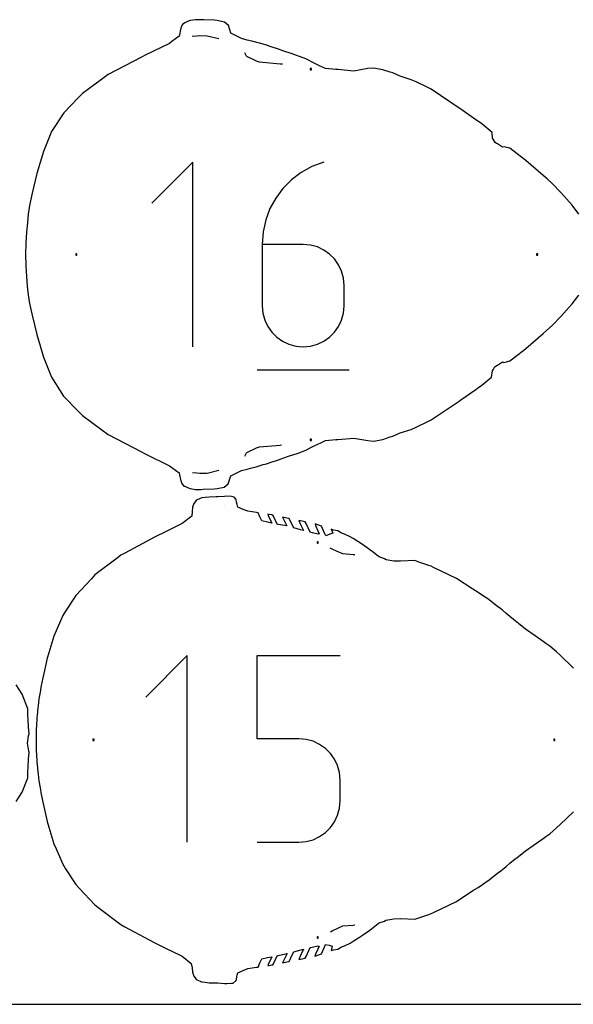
# Model space of a CAD drawing. Extents: x 0 to 90, y 0 to 90.
# Tile 2 of 8: x 26.6 to 52.2, y 0 to 45.5. Entities that reach past the tile are written whole.
import ezdxf

# ---------------------------------------------------------------- set-up
doc = ezdxf.new("R2010")
doc.units = 0

msp = doc.modelspace()

# ---------------------------------------------------------------- linework, layer by layer
at = {"layer": 'annotation', "color": 1}
for p, q in [((34.82738, 44.717903), (34.611743, 44.698557)), ((34.954921, 44.729115), (34.82738, 44.717903)), ((35.291284, 44.722685), (34.954921, 44.729115)), ((35.836951, 44.592446), (35.291284, 44.722685)), ((37.113481, 43.792099), (37.030745, 43.950411)), ((37.114952, 43.788785), (37.113481, 43.792099)), ((37.131189, 43.779663), (37.114952, 43.788785)), ((37.574012, 43.55598), (37.131189, 43.779663)), ((37.721504, 43.515231), (37.574012, 43.55598)), ((38.67553, 43.429825), (37.721504, 43.515231)), ((38.77416, 43.42096), (38.67553, 43.429825)), ((34.639723, 38.89661), (32.743452, 36.999804)), ((34.639723, 30.366866), (34.639723, 38.89661)), ((40.140698, 38.69316), (39.642772, 38.419035)), ((40.683319, 38.89661), (40.140698, 38.69316)), ((40.683319, 38.89661), (40.683319, 38.89661)), ((39.642772, 38.419035), (39.194652, 38.081104)), ((39.194652, 38.081104), (38.801451, 37.686234)), ((38.801451, 37.686234), (38.468278, 37.241293)), ((38.468278, 37.241293), (38.200247, 36.753149)), ((38.200247, 36.753149), (38.002467, 36.228671)), ((38.002467, 36.228671), (37.880051, 35.674727)), ((37.880051, 35.674727), (37.83811, 35.098184)), ((37.83811, 35.098184), (37.83811, 32.263138)), ((39.732241, 35.098184), (37.83811, 35.098184)), ((40.072906, 35.067782), (39.732241, 35.098184)), ((40.393459, 34.980103), (40.072906, 35.067782)), ((40.688569, 34.840434), (40.393459, 34.980103)), ((40.952906, 34.654062), (40.688569, 34.840434)), ((41.181137, 34.426275), (40.952906, 34.654062)), ((41.36793, 34.162361), (41.181137, 34.426275)), ((41.507955, 33.867606), (41.36793, 34.162361)), ((41.59588, 33.547299), (41.507955, 33.867606)), ((41.626373, 33.206727), (41.59588, 33.547299)), ((41.626373, 32.263138), (41.626373, 33.206727)), ((41.626373, 33.206727), (41.626373, 33.206727)), ((37.83811, 32.263138), (37.83811, 32.263138)), ((37.83811, 32.263138), (37.868691, 31.9224)), ((37.868691, 31.9224), (37.956836, 31.60165)), ((41.507955, 31.60165), (41.59588, 31.9224)), ((41.59588, 31.9224), (41.626373, 32.263138)), ((37.956836, 31.60165), (38.097147, 31.306255)), ((41.36793, 31.306255), (41.507955, 31.60165)), ((38.097147, 31.306255), (38.284227, 31.041581)), ((38.284227, 31.041581), (38.512678, 30.812995)), ((40.952906, 30.812995), (41.181137, 31.041581)), ((41.181137, 31.041581), (41.36793, 31.306255)), ((38.512678, 30.812995), (38.777102, 30.625864)), ((38.777102, 30.625864), (39.072103, 30.485554)), ((39.072103, 30.485554), (39.392282, 30.397433)), ((40.072906, 30.397433), (40.393459, 30.485554)), ((40.393459, 30.485554), (40.688569, 30.625864)), ((40.688569, 30.625864), (40.952906, 30.812995)), ((39.392282, 30.397433), (39.732241, 30.366866)), ((39.732241, 30.366866), (40.072906, 30.397433)), ((39.732241, 30.366866), (39.732241, 30.366866)), ((37.600875, 29.300648), (41.865747, 29.300648)), ((37.030746, 25.313069), (37.11349, 25.471383)), ((37.11349, 25.471383), (37.115004, 25.474684)), ((37.115004, 25.474684), (37.131566, 25.484005)), ((37.131566, 25.484005), (37.574068, 25.707507)), ((37.574068, 25.707507), (37.665236, 25.731309)), ((37.665236, 25.731309), (37.721768, 25.748247)), ((37.721768, 25.748247), (38.675522, 25.833685)), ((38.675522, 25.833685), (38.737548, 25.839255)), ((34.614997, 24.564596), (34.827372, 24.545574)), ((35.291332, 24.5408), (35.837043, 24.67104)), ((34.827372, 24.545574), (34.954943, 24.534404)), ((34.954943, 24.534404), (35.291332, 24.5408)), ((36.077166, 23.052552), (36.077147, 23.052553)), ((41.074287, 21.029143), (40.988265, 21.07368)), ((41.280725, 20.933679), (41.074287, 21.029143)), ((41.569214, 20.803083), (41.280725, 20.933679)), ((42.042985, 20.761997), (41.569214, 20.803083)), ((42.11447, 20.757016), (42.042985, 20.761997)), ((34.378603, 16.108762), (32.461189, 14.190807)), ((34.378603, 7.483912), (34.378603, 16.108762)), ((37.612652, 12.267983), (37.612652, 16.108762)), ((37.612652, 16.108762), (41.443154, 16.108762)), ((39.527903, 12.267983), (37.612652, 12.267983)), ((39.871796, 12.237243), (39.527903, 12.267983)), ((40.19562, 12.148586), (39.871796, 12.237243)), ((40.493932, 12.00736), (40.19562, 12.148586)), ((40.761288, 11.81891), (40.493932, 12.00736)), ((40.992241, 11.588583), (40.761288, 11.81891)), ((41.181349, 11.321726), (40.992241, 11.588583)), ((41.323167, 11.023685), (41.181349, 11.321726)), ((41.41225, 10.699806), (41.323167, 11.023685)), ((41.443154, 10.355436), (41.41225, 10.699806)), ((41.443154, 9.401326), (41.443154, 10.355436)), ((41.443154, 10.355436), (41.443154, 10.355436)), ((41.412232, 9.05679), (41.443154, 9.401326)), ((41.181229, 8.433775), (41.323105, 8.732463)), ((41.323105, 8.732463), (41.412232, 9.05679)), ((40.992063, 8.166149), (41.181229, 8.433775)), ((40.195402, 7.603923), (40.493692, 7.745797)), ((40.493692, 7.745797), (40.761065, 7.935015)), ((40.761065, 7.935015), (40.992063, 8.166149)), ((37.612652, 7.483912), (39.527903, 7.483912)), ((39.527903, 7.483912), (39.871653, 7.514819)), ((39.527903, 7.483912), (39.527903, 7.483912)), ((39.871653, 7.514819), (40.195402, 7.603923)), ((41.569487, 3.62156), (42.042952, 3.662563)), ((42.042952, 3.662563), (42.117025, 3.667729)), ((40.992231, 3.349374), (41.074564, 3.395532)), ((41.074564, 3.395532), (41.343257, 3.515823)), ((41.343257, 3.515823), (41.569487, 3.62156))]:
    msp.add_line(p, q, dxfattribs=at)
at = {"layer": 'boundary', "color": 5}
for p, q in [((35.020763, 45.47934), (34.764911, 45.477893)), ((35.145468, 45.477384), (35.020763, 45.47934)), ((34.081634, 45.082271), (34.052703, 44.942415)), ((34.120054, 45.205319), (34.081634, 45.082271)), ((34.156595, 45.251927), (34.120054, 45.205319)), ((34.262182, 45.333615), (34.156595, 45.251927)), ((34.38427, 45.393636), (34.262182, 45.333615)), ((34.514254, 45.438754), (34.38427, 45.393636)), ((34.764911, 45.477893), (34.514254, 45.438754)), ((35.631834, 45.457649), (35.145468, 45.477384)), ((35.765324, 45.437164), (35.631834, 45.457649)), ((36.097589, 45.368516), (35.765324, 45.437164)), ((36.281759, 45.205981), (36.097589, 45.368516)), ((36.338296, 45.016475), (36.281759, 45.205981)), ((34.002555, 44.716505), (33.661896, 44.466699)), ((34.031555, 44.85542), (34.002555, 44.716505)), ((34.052703, 44.942415), (34.031555, 44.85542)), ((36.383788, 44.860459), (36.338296, 45.016475)), ((36.705233, 44.698936), (36.383788, 44.860459)), ((36.887215, 44.611408), (36.705233, 44.698936)), ((37.14736, 44.540326), (36.887215, 44.611408)), ((33.550229, 44.384234), (32.434016, 43.837568)), ((33.661896, 44.466699), (33.550229, 44.384234)), ((37.358761, 44.483703), (37.14736, 44.540326)), ((37.780041, 44.376919), (37.358761, 44.483703)), ((38.034308, 44.296102), (37.780041, 44.376919)), ((38.259198, 44.224538), (38.034308, 44.296102)), ((38.594393, 44.114159), (38.259198, 44.224538)), ((32.265343, 43.75228), (30.728876, 42.944073)), ((32.434016, 43.837568), (32.265343, 43.75228)), ((38.795704, 44.047439), (38.594393, 44.114159)), ((39.220822, 43.902721), (38.795704, 44.047439)), ((39.860047, 43.663846), (39.220822, 43.902721)), ((40.275694, 43.44862), (39.860047, 43.663846)), ((40.482149, 43.353156), (40.275694, 43.44862)), ((40.770623, 43.222528), (40.482149, 43.353156)), ((41.244392, 43.181465), (40.770623, 43.222528)), ((42.725098, 43.22053), (42.081263, 43.107671)), ((42.978196, 43.244327), (42.725098, 43.22053)), ((43.417394, 43.170518), (42.978196, 43.244327)), ((30.728876, 42.944073), (30.418106, 42.717968)), ((41.328977, 43.175552), (41.244392, 43.181465)), ((42.081263, 43.107671), (41.328977, 43.175552)), ((43.761032, 43.057668), (43.417394, 43.170518)), ((43.87294, 43.020538), (43.761032, 43.057668)), ((44.224087, 42.871866), (43.87294, 43.020538)), ((44.721599, 42.708806), (44.224087, 42.871866)), ((30.418106, 42.717968), (29.533286, 42.071447)), ((44.952819, 42.601455), (44.721599, 42.708806)), ((45.52587, 42.334618), (44.952819, 42.601455)), ((45.65215, 42.272161), (45.52587, 42.334618)), ((29.355479, 41.889052), (28.670898, 41.184455)), ((29.533286, 42.071447), (29.355479, 41.889052)), ((46.939898, 41.396835), (45.65215, 42.272161)), ((47.015166, 41.343767), (46.939898, 41.396835)), ((28.670898, 41.184455), (28.110463, 40.312737)), ((47.718445, 40.85965), (47.015166, 41.343767)), ((47.785926, 40.806607), (47.718445, 40.85965)), ((47.986507, 40.664588), (47.785926, 40.806607)), ((48.473026, 40.269978), (47.986507, 40.664588)), ((28.110463, 40.312737), (27.734671, 39.393245)), ((48.4837, 40.005626), (48.473026, 40.269978)), ((48.509137, 39.958804), (48.4837, 40.005626)), ((48.615202, 39.804429), (48.509137, 39.958804)), ((48.66209, 39.761052), (48.615202, 39.804429)), ((48.720175, 39.744605), (48.66209, 39.761052)), ((48.946672, 39.593799), (48.720175, 39.744605)), ((49.057094, 39.613152), (48.946672, 39.593799)), ((49.138138, 39.581739), (49.057094, 39.613152)), ((49.286058, 39.542338), (49.138138, 39.581739)), ((27.734671, 39.393245), (27.43118, 38.370297)), ((49.967393, 39.025149), (49.286058, 39.542338)), ((50.019384, 38.979386), (49.967393, 39.025149)), ((50.833608, 38.275499), (50.019384, 38.979386)), ((27.43118, 38.370297), (27.212691, 37.4652)), ((51.006292, 38.127001), (50.833608, 38.275499)), ((51.251796, 37.899432), (51.006292, 38.127001)), ((51.640421, 37.494864), (51.251796, 37.899432)), ((27.212691, 37.4652), (27.093053, 36.897372)), ((52.171365, 36.909297), (51.640421, 37.494864)), ((27.093053, 36.897372), (27.030881, 36.497054)), ((52.482115, 36.502526), (52.171365, 36.909297)), ((27.030881, 36.497054), (26.986281, 36.094943)), ((26.986281, 36.094943), (26.951735, 35.660213)), ((26.951735, 35.660213), (26.919195, 35.16191)), ((26.919195, 35.16191), (26.903426, 34.631775)), ((26.903426, 34.631775), (26.918833, 34.112552)), ((26.918833, 34.112552), (26.951177, 33.611208)), ((26.951177, 33.611208), (26.985869, 33.173684)), ((26.985869, 33.173684), (27.030138, 32.774036)), ((27.030138, 32.774036), (27.093033, 32.36618)), ((52.171391, 32.35421), (52.482064, 32.760888)), ((27.093033, 32.36618), (27.205356, 31.835421)), ((51.640563, 31.768766), (52.171391, 32.35421)), ((27.205356, 31.835421), (27.421098, 30.933476)), ((51.251808, 31.36406), (51.640563, 31.768766)), ((27.421098, 30.933476), (27.729723, 29.886695)), ((50.019638, 30.284306), (50.833721, 30.988079)), ((50.833721, 30.988079), (51.251808, 31.36406)), ((49.285956, 29.721082), (49.939487, 30.215007)), ((49.939487, 30.215007), (50.019638, 30.284306)), ((27.729723, 29.886695), (28.103951, 28.967424)), ((48.720225, 29.518973), (48.94661, 29.669667)), ((48.94661, 29.669667), (49.010479, 29.644073)), ((49.010479, 29.644073), (49.137945, 29.681652)), ((49.137945, 29.681652), (49.285956, 29.721082)), ((48.442935, 28.967523), (48.483772, 29.258161)), ((48.483772, 29.258161), (48.509135, 29.304805)), ((48.509135, 29.304805), (48.581248, 29.426087)), ((48.581248, 29.426087), (48.662234, 29.502571)), ((48.662234, 29.502571), (48.720225, 29.518973)), ((28.103951, 28.967424), (28.659261, 28.097238)), ((47.986703, 28.599035), (48.442935, 28.967523)), ((47.01517, 27.919715), (47.718413, 28.403805)), ((47.718413, 28.403805), (47.785946, 28.456889)), ((47.785946, 28.456889), (47.986703, 28.599035)), ((28.659261, 28.097238), (29.352258, 27.377729)), ((45.652181, 26.99133), (46.939783, 27.866563)), ((46.939783, 27.866563), (47.01517, 27.919715)), ((29.352258, 27.377729), (29.533266, 27.192048)), ((29.533266, 27.192048), (30.434026, 26.53388)), ((44.952955, 26.662085), (45.526118, 26.92898)), ((45.526118, 26.92898), (45.652181, 26.99133)), ((30.434026, 26.53388), (30.723218, 26.322818)), ((43.873081, 26.242984), (44.224333, 26.391703)), ((44.224333, 26.391703), (44.721819, 26.554763)), ((44.721819, 26.554763), (44.952955, 26.662085)), ((30.723218, 26.322818), (32.265327, 25.511206)), ((40.275995, 25.814999), (40.544708, 25.935285)), ((40.544708, 25.935285), (40.770937, 26.041032)), ((40.770937, 26.041032), (41.244405, 26.082022)), ((41.244405, 26.082022), (41.329034, 26.087941)), ((41.329034, 26.087941), (42.08129, 26.155804)), ((42.08129, 26.155804), (42.725033, 26.042957)), ((42.725033, 26.042957), (42.978169, 26.019156)), ((42.978169, 26.019156), (43.417418, 26.092964)), ((43.417418, 26.092964), (43.761128, 26.205838)), ((43.761128, 26.205838), (43.873081, 26.242984)), ((32.265327, 25.511206), (32.433879, 25.425981)), ((39.497516, 25.459826), (39.860046, 25.599623)), ((39.860046, 25.599623), (40.121181, 25.728196)), ((40.121181, 25.728196), (40.275995, 25.814999)), ((32.433879, 25.425981), (33.5502, 24.87926)), ((38.034596, 24.967443), (38.259126, 25.038893)), ((38.259126, 25.038893), (38.594338, 25.149421)), ((38.594338, 25.149421), (38.724514, 25.201339)), ((38.724514, 25.201339), (39.060669, 25.314692)), ((39.060669, 25.314692), (39.497516, 25.459826)), ((33.5502, 24.87926), (33.661836, 24.796826)), ((33.661836, 24.796826), (34.00253, 24.547018)), ((36.383885, 24.403149), (36.705268, 24.564586)), ((36.705268, 24.564586), (36.887204, 24.652059)), ((36.887204, 24.652059), (37.147409, 24.723172)), ((37.147409, 24.723172), (37.358822, 24.779771)), ((37.358822, 24.779771), (37.563021, 24.831551)), ((37.563021, 24.831551), (37.885263, 24.940301)), ((37.885263, 24.940301), (38.034596, 24.967443)), ((34.00253, 24.547018), (34.025181, 24.453942)), ((34.025181, 24.453942), (34.052681, 24.32115)), ((34.052681, 24.32115), (34.081616, 24.181268)), ((34.081616, 24.181268), (34.120044, 24.058192)), ((36.274506, 24.035279), (36.328503, 24.219073)), ((36.328503, 24.219073), (36.383885, 24.403149)), ((34.120044, 24.058192), (34.156577, 24.011561)), ((34.156577, 24.011561), (34.211678, 23.93533)), ((34.211678, 23.93533), (34.262185, 23.929863)), ((34.262185, 23.929863), (34.384275, 23.869841)), ((34.384275, 23.869841), (34.514249, 23.824724)), ((34.514249, 23.824724), (34.764912, 23.785584)), ((34.764912, 23.785584), (35.020763, 23.784136)), ((35.020763, 23.784136), (35.107685, 23.787458)), ((35.107685, 23.787458), (35.623262, 23.805369)), ((35.623262, 23.805369), (35.765324, 23.826314)), ((35.765324, 23.826314), (36.080726, 23.882438)), ((36.080726, 23.882438), (36.274506, 24.035279)), ((34.790867, 23.263828), (34.676844, 23.128509)), ((34.839096, 23.295143), (34.790867, 23.263828)), ((35.058089, 23.390427), (34.839096, 23.295143)), ((35.206487, 23.409015), (35.058089, 23.390427)), ((35.390594, 23.42648), (35.206487, 23.409015)), ((35.716089, 23.434848), (35.390594, 23.42648)), ((35.797572, 23.437125), (35.716089, 23.434848)), ((36.094195, 23.460091), (35.797572, 23.437125)), ((36.19907, 23.466636), (36.094195, 23.460091)), ((36.421382, 23.455042), (36.19907, 23.466636)), ((36.542319, 23.419068), (36.421382, 23.455042)), ((36.634204, 23.324467), (36.542319, 23.419068)), ((36.659779, 23.198412), (36.634204, 23.324467)), ((36.683282, 23.082977), (36.659779, 23.198412)), ((34.607485, 22.752108), (34.586068, 22.550768)), ((34.627075, 22.958767), (34.607485, 22.752108)), ((34.676844, 23.128509), (34.627075, 22.958767)), ((36.69762, 23.024917), (36.683282, 23.082977)), ((36.712932, 22.963123), (36.69762, 23.024917)), ((36.959429, 22.862247), (36.712932, 22.963123)), ((37.177345, 22.776248), (36.959429, 22.862247)), ((37.57257, 22.716049), (37.177345, 22.776248)), ((34.586068, 22.550768), (34.139639, 22.206433)), ((37.652696, 22.703829), (37.57257, 22.716049)), ((37.738442, 22.509636), (37.652696, 22.703829)), ((37.823122, 22.325904), (37.738442, 22.509636)), ((38.08637, 22.268921), (37.823122, 22.325904)), ((38.166578, 22.625465), (38.097119, 22.636014)), ((38.097119, 22.636014), (38.121845, 22.579244)), ((38.121845, 22.579244), (38.284021, 22.22899)), ((38.278687, 22.608367), (38.166578, 22.625465)), ((38.331387, 22.597115), (38.278687, 22.608367)), ((38.359402, 22.552642), (38.331387, 22.597115)), ((38.530429, 22.178381), (38.359402, 22.552642)), ((38.972945, 22.462293), (38.781524, 22.502662)), ((38.781524, 22.502662), (38.979792, 22.108013)), ((39.083501, 22.440582), (38.972945, 22.462293)), ((39.246858, 22.111664), (39.083501, 22.440582)), ((39.610277, 22.332883), (39.52742, 22.351619)), ((39.52742, 22.351619), (39.618248, 22.16918)), ((39.829061, 22.291894), (39.610277, 22.332883)), ((39.870886, 22.209274), (39.829061, 22.291894)), ((33.37241, 21.831003), (32.887463, 21.590742)), ((34.074099, 22.173745), (33.37241, 21.831003)), ((34.139639, 22.206433), (34.074099, 22.173745)), ((38.284021, 22.22899), (38.08637, 22.268921)), ((38.585521, 22.166642), (38.530429, 22.178381)), ((38.687256, 22.145219), (38.585521, 22.166642)), ((38.979792, 22.108013), (38.687256, 22.145219)), ((39.297651, 22.004491), (39.246858, 22.111664)), ((39.61402, 21.920255), (39.297651, 22.004491)), ((39.752688, 21.884005), (39.61402, 21.920255)), ((39.618248, 22.16918), (39.752688, 21.884005)), ((40.06469, 21.804475), (39.870886, 22.209274)), ((40.362295, 22.165595), (40.289986, 22.190433)), ((40.289986, 22.190433), (40.30792, 22.114145)), ((40.30792, 22.114145), (40.409655, 21.875933)), ((40.494302, 22.120588), (40.362295, 22.165595)), ((40.409655, 21.875933), (40.474232, 21.732987)), ((40.583872, 22.090884), (40.494302, 22.120588)), ((40.732894, 21.736202), (40.583872, 22.090884)), ((41.13127, 21.907928), (41.02802, 21.942731)), ((41.02802, 21.942731), (41.105857, 21.763239)), ((41.334331, 21.873163), (41.13127, 21.907928)), ((41.455585, 21.796584), (41.334331, 21.873163)), ((32.887463, 21.590742), (31.491684, 20.843395)), ((40.16854, 21.776947), (40.06469, 21.804475)), ((40.421577, 21.708721), (40.16854, 21.776947)), ((40.474232, 21.732987), (40.421577, 21.708721)), ((40.782167, 21.637203), (40.732894, 21.736202)), ((40.971535, 21.708759), (40.782167, 21.637203)), ((41.105857, 21.763239), (40.971535, 21.708759)), ((41.510711, 21.769481), (41.455585, 21.796584)), ((41.649306, 21.716513), (41.510711, 21.769481)), ((41.906617, 21.599875), (41.649306, 21.716513)), ((42.045993, 21.511591), (41.906617, 21.599875)), ((42.524026, 21.207617), (42.045993, 21.511591)), ((42.977729, 20.862478), (42.524026, 21.207617)), ((31.136434, 20.609732), (30.110146, 19.831198)), ((31.308325, 20.744025), (31.136434, 20.609732)), ((31.491684, 20.843395), (31.308325, 20.744025)), ((43.198418, 20.699297), (42.977729, 20.862478)), ((43.252291, 20.666312), (43.198418, 20.699297)), ((43.486533, 20.57801), (43.252291, 20.666312)), ((43.577613, 20.537342), (43.486533, 20.57801)), ((43.922739, 20.473709), (43.577613, 20.537342)), ((44.235861, 20.468521), (43.922739, 20.473709)), ((44.890731, 20.492262), (44.235861, 20.468521)), ((45.129368, 20.413894), (44.890731, 20.492262)), ((45.548435, 20.274852), (45.129368, 20.413894)), ((45.648174, 20.236735), (45.548435, 20.274852)), ((45.751336, 20.181833), (45.648174, 20.236735)), ((46.818685, 19.670136), (45.751336, 20.181833)), ((29.945775, 19.653043), (29.221929, 18.884429)), ((30.110146, 19.831198), (29.945775, 19.653043)), ((47.573217, 19.170043), (46.818685, 19.670136)), ((47.817187, 19.02815), (47.573217, 19.170043)), ((29.221929, 18.884429), (28.756159, 18.166534)), ((48.026631, 18.885968), (47.817187, 19.02815)), ((48.14922, 18.801492), (48.026631, 18.885968)), ((48.267709, 18.721238), (48.14922, 18.801492)), ((48.721835, 18.373301), (48.267709, 18.721238)), ((48.876641, 18.261228), (48.721835, 18.373301)), ((48.94177, 18.205291), (48.876641, 18.261228)), ((49.10853, 18.064489), (48.94177, 18.205291)), ((28.619623, 17.958403), (28.515305, 17.719917)), ((28.756159, 18.166534), (28.619623, 17.958403)), ((49.288929, 17.912265), (49.10853, 18.064489)), ((49.462587, 17.772516), (49.288929, 17.912265)), ((49.693491, 17.593374), (49.462587, 17.772516)), ((28.515305, 17.719917), (28.211243, 17.005841)), ((50.011307, 17.334735), (49.693491, 17.593374)), ((50.456388, 17.013757), (50.011307, 17.334735)), ((28.211243, 17.005841), (27.983101, 16.235393)), ((50.819243, 16.761792), (50.456388, 17.013757)), ((50.949053, 16.671902), (50.819243, 16.761792)), ((51.134146, 16.543142), (50.949053, 16.671902)), ((51.447332, 16.273822), (51.134146, 16.543142)), ((27.908211, 15.98117), (27.747206, 15.283783)), ((27.983101, 16.235393), (27.908211, 15.98117)), ((51.609059, 16.123909), (51.447332, 16.273822)), ((52.225811, 15.53123), (51.609059, 16.123909)), ((27.702797, 15.084127), (27.613622, 14.645348)), ((27.747206, 15.283783), (27.702797, 15.084127)), ((26.753482, 14.32908), (26.471792, 14.758707)), ((27.613622, 14.645348), (27.588038, 14.514725)), ((27.009159, 13.643227), (26.753482, 14.32908)), ((27.523829, 14.105298), (27.484102, 13.793789)), ((27.572921, 14.418233), (27.523829, 14.105298)), ((27.588038, 14.514725), (27.572921, 14.418233)), ((27.469645, 13.688462), (27.438004, 13.34748)), ((27.484102, 13.793789), (27.469645, 13.688462)), ((27.016443, 13.383243), (27.009159, 13.643227)), ((27.025238, 13.136436), (27.016443, 13.383243)), ((27.4275, 13.241287), (27.404357, 12.848262)), ((27.438004, 13.34748), (27.4275, 13.241287)), ((27.042272, 12.80987), (27.025238, 13.136436)), ((27.070407, 12.486438), (27.042272, 12.80987)), ((27.398943, 12.740325), (27.389473, 12.317857)), ((27.404357, 12.848262), (27.398943, 12.740325)), ((26.997878, 12.062744), (27.043533, 12.398027)), ((27.043533, 12.398027), (27.070407, 12.486438)), ((27.389473, 12.317857), (27.387919, 12.212312)), ((27.047994, 11.693142), (26.997878, 12.062744)), ((27.387919, 12.212312), (27.389472, 12.106768)), ((27.389472, 12.106768), (27.398935, 11.684314)), ((27.042248, 11.315595), (27.070419, 11.639587)), ((27.070419, 11.639587), (27.047994, 11.693142)), ((27.398935, 11.684314), (27.404347, 11.57641)), ((27.404347, 11.57641), (27.427501, 11.183332)), ((27.016342, 10.738093), (27.023303, 10.957962)), ((27.023303, 10.957962), (27.042248, 11.315595)), ((27.427501, 11.183332), (27.438006, 11.077113)), ((27.438006, 11.077113), (27.469642, 10.736165)), ((26.753487, 9.796358), (27.008726, 10.464116)), ((27.008726, 10.464116), (27.016342, 10.738093)), ((27.469642, 10.736165), (27.484101, 10.630815)), ((27.484101, 10.630815), (27.523818, 10.319348)), ((27.523818, 10.319348), (27.572905, 10.006438)), ((27.572905, 10.006438), (27.588027, 9.909908)), ((26.471907, 9.366836), (26.753487, 9.796358)), ((27.588027, 9.909908), (27.613621, 9.77923)), ((27.613621, 9.77923), (27.702793, 9.340467)), ((27.702793, 9.340467), (27.747224, 9.140701)), ((27.747224, 9.140701), (27.908202, 8.443411)), ((51.609182, 8.300755), (52.226053, 8.893553)), ((27.908202, 8.443411), (27.983131, 8.189058)), ((27.983131, 8.189058), (28.211233, 7.418745)), ((51.134169, 7.881428), (51.609182, 8.300755)), ((50.819344, 7.662831), (50.949121, 7.752698)), ((50.949121, 7.752698), (51.134169, 7.881428)), ((28.211233, 7.418745), (28.318228, 7.174477)), ((50.011398, 7.089885), (50.369583, 7.342439)), ((50.369583, 7.342439), (50.819344, 7.662831)), ((28.318228, 7.174477), (28.619608, 6.466182)), ((49.462605, 6.65205), (49.693499, 6.831183)), ((49.693499, 6.831183), (50.011398, 7.089885)), ((28.619608, 6.466182), (28.756215, 6.25794)), ((49.108577, 6.360102), (49.288981, 6.512331)), ((49.288981, 6.512331), (49.462605, 6.65205)), ((28.756215, 6.25794), (29.221913, 5.540149)), ((48.267835, 5.703403), (48.72233, 6.05163)), ((48.72233, 6.05163), (48.876829, 6.163483)), ((48.876829, 6.163483), (48.9418, 6.219286)), ((48.9418, 6.219286), (49.108577, 6.360102)), ((29.221913, 5.540149), (29.386937, 5.361102)), ((47.817232, 5.396431), (48.026667, 5.538609)), ((48.026667, 5.538609), (48.149283, 5.623104)), ((48.149283, 5.623104), (48.267835, 5.703403)), ((29.386937, 5.361102), (30.110122, 4.593374)), ((46.818828, 4.754492), (47.573281, 5.254548)), ((47.573281, 5.254548), (47.817232, 5.396431)), ((30.110122, 4.593374), (30.304984, 4.440852)), ((45.751573, 4.24283), (46.818828, 4.754492)), ((30.304984, 4.440852), (31.308308, 3.680544)), ((45.129398, 4.010668), (45.548461, 4.149712)), ((45.548461, 4.149712), (45.61514, 4.177208)), ((45.61514, 4.177208), (45.751573, 4.24283)), ((31.308308, 3.680544), (31.491797, 3.581103)), ((42.821726, 3.432199), (43.198731, 3.725426)), ((43.198731, 3.725426), (43.252525, 3.75836)), ((43.252525, 3.75836), (43.486499, 3.846439)), ((43.486499, 3.846439), (43.556828, 3.882053)), ((43.556828, 3.882053), (43.922921, 3.950858)), ((43.922921, 3.950858), (44.23605, 3.95604)), ((44.23605, 3.95604), (44.890716, 3.932285)), ((44.890716, 3.932285), (45.129398, 4.010668)), ((31.491797, 3.581103), (32.846516, 2.854095)), ((42.298119, 3.069307), (42.52412, 3.217012)), ((42.52412, 3.217012), (42.821726, 3.432199)), ((32.846516, 2.854095), (33.373485, 2.593021)), ((40.737021, 2.684416), (40.77268, 2.759018)), ((40.77268, 2.759018), (40.935882, 2.730024)), ((40.935882, 2.730024), (41.070997, 2.681004)), ((41.649097, 2.707943), (41.906715, 2.824716)), ((41.906715, 2.824716), (42.046194, 2.912543)), ((42.046194, 2.912543), (42.298119, 3.069307)), ((33.373485, 2.593021), (34.074142, 2.250787)), ((38.642907, 2.270363), (38.990451, 2.340003)), ((38.990451, 2.340003), (38.781574, 1.921872)), ((39.083647, 1.984424), (39.246915, 2.312952)), ((39.246915, 2.312952), (39.297641, 2.420003)), ((39.297641, 2.420003), (39.574791, 2.494069)), ((39.574791, 2.494069), (39.75265, 2.540613)), ((39.75265, 2.540613), (39.618277, 2.255445)), ((39.870926, 2.215301), (40.064722, 2.620119)), ((40.064722, 2.620119), (40.150596, 2.642667)), ((40.150596, 2.642667), (40.409368, 2.707399)), ((40.307942, 2.310582), (40.273329, 2.229768)), ((40.412076, 2.551533), (40.307942, 2.310582)), ((40.362368, 2.259041), (40.494469, 2.304033)), ((40.409368, 2.707399), (40.476966, 2.689807)), ((40.476966, 2.689807), (40.412076, 2.551533)), ((40.494469, 2.304033), (40.583909, 2.333709)), ((40.583909, 2.333709), (40.737021, 2.684416)), ((41.070997, 2.681004), (41.027981, 2.481946)), ((41.027981, 2.481946), (41.131553, 2.516891)), ((41.131553, 2.516891), (41.334811, 2.551656)), ((41.334811, 2.551656), (41.456656, 2.623553)), ((41.456656, 2.623553), (41.510787, 2.65504)), ((41.510787, 2.65504), (41.649097, 2.707943)), ((34.074142, 2.250787), (34.139621, 2.218129)), ((34.139621, 2.218129), (34.562269, 1.891338)), ((34.562269, 1.891338), (34.606923, 1.679353)), ((37.652742, 1.720741), (37.738475, 1.914995)), ((37.738475, 1.914995), (37.823107, 2.098623)), ((37.823107, 2.098623), (38.086421, 2.155664)), ((38.086421, 2.155664), (38.28401, 2.195599)), ((38.121845, 1.845564), (38.097011, 1.788546)), ((38.28401, 2.195599), (38.121845, 1.845564)), ((38.279029, 1.816297), (38.331485, 1.82749)), ((38.331485, 1.82749), (38.359484, 1.871926)), ((38.359484, 1.871926), (38.530711, 2.246357)), ((38.530711, 2.246357), (38.585767, 2.258122)), ((38.585767, 2.258122), (38.642907, 2.270363)), ((38.781574, 1.921872), (38.972949, 1.962729)), ((38.972949, 1.962729), (39.083647, 1.984424)), ((39.618277, 2.255445), (39.527406, 2.072925)), ((39.527406, 2.072925), (39.611335, 2.090247)), ((39.611335, 2.090247), (39.829294, 2.131859)), ((39.829294, 2.131859), (39.870926, 2.215301)), ((40.273329, 2.229768), (40.362368, 2.259041)), ((34.606923, 1.679353), (34.623318, 1.477564)), ((34.623318, 1.477564), (34.676844, 1.296043)), ((36.687609, 1.339242), (36.71293, 1.461433)), ((36.71293, 1.461433), (36.959434, 1.562302)), ((36.959434, 1.562302), (37.177344, 1.648306)), ((37.177344, 1.648306), (37.572589, 1.708518)), ((37.572589, 1.708518), (37.652742, 1.720741)), ((38.097011, 1.788546), (38.166808, 1.7992)), ((38.166808, 1.7992), (38.279029, 1.816297)), ((34.676844, 1.296043), (34.790867, 1.160724)), ((34.790867, 1.160724), (34.839096, 1.129409)), ((34.839096, 1.129409), (35.039847, 1.03664)), ((35.039847, 1.03664), (35.206487, 1.015536)), ((35.206487, 1.015536), (35.390594, 0.998071)), ((35.390594, 0.998071), (35.716099, 0.989704)), ((35.716099, 0.989704), (35.79756, 0.987428)), ((35.79756, 0.987428), (36.094219, 0.964453)), ((36.094219, 0.964453), (36.199059, 0.957909)), ((36.199059, 0.957909), (36.421395, 0.9695)), ((36.421395, 0.9695), (36.506081, 0.97396)), ((36.506081, 0.97396), (36.634198, 1.10008)), ((36.634198, 1.10008), (36.646581, 1.150764)), ((36.646581, 1.150764), (36.673216, 1.280836)), ((36.673216, 1.280836), (36.687609, 1.339242))]:
    msp.add_line(p, q, dxfattribs=at)
at = {"layer": 'frame', "color": 5}
msp.add_line((0, 0), (90, 0), dxfattribs=at)
at = {"layer": 'hole', "color": 5}
for p, q in [((40.117683, 43.219332), (40.060533, 43.219332)), ((40.060533, 43.219332), (40.060533, 43.162182)), ((40.117683, 43.162182), (40.117683, 43.219332)), ((40.060533, 43.162182), (40.117683, 43.162182)), ((29.279649, 34.660311), (29.222499, 34.660311)), ((29.222499, 34.660311), (29.222499, 34.603161)), ((29.222499, 34.603161), (29.279649, 34.603161)), ((29.279649, 34.603161), (29.279649, 34.660311)), ((50.573447, 34.660311), (50.516297, 34.660311)), ((50.516297, 34.660311), (50.516297, 34.603161)), ((50.516297, 34.603161), (50.573447, 34.603161)), ((50.573447, 34.603161), (50.573447, 34.660311)), ((40.117683, 26.101294), (40.060533, 26.101294)), ((40.060533, 26.101294), (40.060533, 26.044144)), ((40.060533, 26.044144), (40.117683, 26.044144)), ((40.117683, 26.044144), (40.117683, 26.101294)), ((40.433473, 21.364007), (40.376323, 21.364007)), ((40.376323, 21.364007), (40.376323, 21.306857)), ((40.376323, 21.306857), (40.433473, 21.306857)), ((40.433473, 21.306857), (40.433473, 21.364007)), ((30.078219, 12.240848), (30.021069, 12.240848)), ((30.021069, 12.240848), (30.021069, 12.183698)), ((30.021069, 12.183698), (30.078219, 12.183698)), ((30.078219, 12.183698), (30.078219, 12.240848)), ((51.372017, 12.240848), (51.314867, 12.240848)), ((51.314867, 12.240848), (51.314867, 12.183698)), ((51.314867, 12.183698), (51.372017, 12.183698)), ((51.372017, 12.183698), (51.372017, 12.240848)), ((40.433473, 3.117697), (40.376323, 3.117697)), ((40.376323, 3.117697), (40.376323, 3.060547)), ((40.376323, 3.060547), (40.433473, 3.060547)), ((40.433473, 3.060547), (40.433473, 3.117697))]:
    msp.add_line(p, q, dxfattribs=at)

doc.saveas('drawing.dxf')
